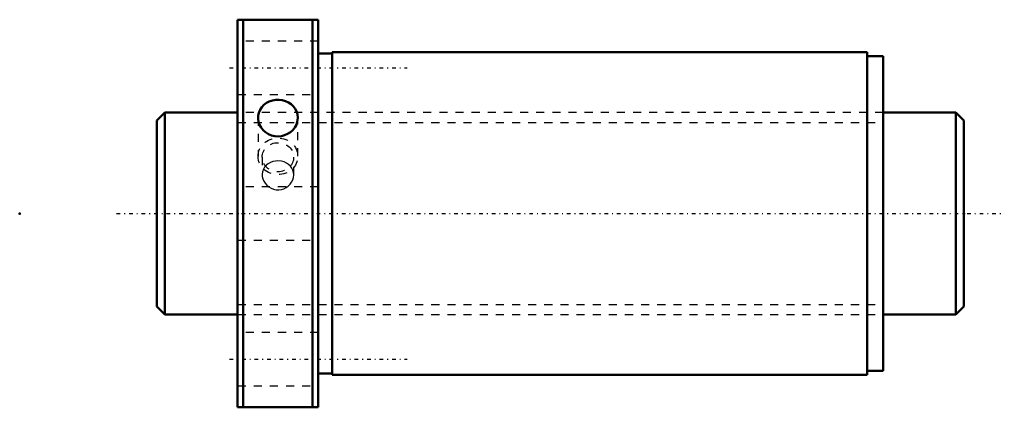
# Model space of a CAD drawing. Header units: millimetres. Extents: x -27 to 95, y -24 to 24.
import ezdxf

# ---------------------------------------------------------------- set-up
doc = ezdxf.new("R2010")
doc.units = ezdxf.units.MM
doc.linetypes.add('Center', pattern=[1.5, 0.45, -0.5, 0.05, -0.5])
doc.linetypes.add('Dashed', pattern=[2, 1, -1])
for name, color, linetype, lineweight in [('2d ConnectionPoints', 7, 'Continuous', 50), ('AM_0', 7, 'Continuous', 50), ('AM_5', 3, 'Continuous', 25), ('AM_7', 7, 'Center', 25), ('AM_9', 6, 'Dashed', 25)]:
    doc.layers.add(name, color=color, linetype=linetype, lineweight=lineweight)

# ---------------------------------------------------------------- blocks, each defined once
blk = doc.blocks.new('1_SDA_V_serieSDA2525V_3nut_0_in_SDA2525V_3G0_100LC0_0G000__0')
at = {"layer": 'AM_0'}
for p, q in [((0, 24), (0, -24)), ((10, 24), (0, 24)), ((0.7, 24), (0.7, -24)), ((9.3, 24), (9.3, -24)), ((10, 24), (10, -24)), ((11.7, 19.8), (10, 19.8)), ((11.7, 20), (11.7, -20)), ((78, 20), (11.7, 20)), ((78, 20), (78, -20)), ((80, 19.5), (78, 19.5)), ((80, 19.5), (80, -19.5)), ((78, -19.5), (80, -19.5)), ((10, -19.8), (11.7, -19.8)), ((11.7, -20), (78, -20)), ((0, -24), (10, -24))]:
    blk.add_line(p, q, dxfattribs=at)
for points in [[(7.46, 11.86), (7.42, 12.24), (7.32, 12.61), (7.15, 12.95), (6.92, 13.27), (6.64, 13.54), (6.31, 13.76), (5.94, 13.93), (5.54, 14.04), (5.13, 14.09), (4.72, 14.08), (4.31, 14.01), (3.93, 13.88), (3.57, 13.69), (3.26, 13.45), (2.99, 13.16), (2.78, 12.84), (2.64, 12.48), (2.56, 12.11), (2.54, 11.86)], [(2.54, 11.86), (2.55, 11.73), (2.61, 11.35), (2.73, 10.98), (2.92, 10.64), (3.17, 10.33), (3.47, 10.06), (3.82, 9.84), (4.2, 9.68), (4.6, 9.59), (5.01, 9.55), (5.43, 9.59), (5.83, 9.69), (6.2, 9.85), (6.54, 10.07), (6.84, 10.34), (7.09, 10.66), (7.28, 11), (7.4, 11.37), (7.46, 11.86)]]:
    blk.add_lwpolyline(points, dxfattribs=at)
at = {"layer": 'AM_7'}
for p, q in [((-1, 18.03), (21, 18.03)), ((-1, -18.03), (21, -18.03))]:
    blk.add_line(p, q, dxfattribs=at)
at = {"layer": 'AM_9'}
for p, q in [((10, 21.33), (0, 21.33)), ((0, 14.73), (10, 14.73)), ((80, 12.5), (0, 12.5)), ((2.54, 11.86), (2.54, 7.08)), ((7.46, 7.08), (7.46, 11.86)), ((3.05, 6.97), (3.05, 4.78)), ((6.95, 4.78), (6.95, 6.97)), ((10, 3.3), (0, 3.3)), ((0, -3.3), (10, -3.3)), ((0, -12.5), (80, -12.5)), ((10, -14.73), (0, -14.73)), ((0, -21.33), (10, -21.33))]:
    blk.add_line(p, q, dxfattribs=at)
for points in [[(5, 6.53), (4.68, 6.5), (4.36, 6.43), (4.07, 6.32), (3.79, 6.16), (3.55, 5.97), (3.47, 5.88)], [(6.54, 5.87), (6.32, 6.08), (6.06, 6.25), (5.77, 6.39), (5.46, 6.48), (5, 6.53)], [(3.47, 5.88), (3.35, 5.73), (3.2, 5.47), (3.1, 5.18), (3.05, 4.89), (3.05, 4.78)], [(6.95, 4.78), (6.93, 5.06), (6.85, 5.35), (6.72, 5.62), (6.54, 5.86), (6.54, 5.87)], [(3.05, 4.78), (3.06, 4.58), (3.12, 4.29), (3.24, 4), (3.4, 3.74), (3.61, 3.49), (3.86, 3.29), (4.14, 3.12), (4.44, 3), (4.77, 2.94), (5.09, 2.93), (5.42, 2.97), (5.73, 3.06), (6.02, 3.21), (6.28, 3.39), (6.51, 3.62), (6.69, 3.88), (6.83, 4.17), (6.92, 4.46), (6.95, 4.77), (6.95, 4.78)]]:
    blk.add_lwpolyline(points, dxfattribs=at)
for centre, major_axis in [((5, 7.08), (-2.46, 0)), ((5, 6.97), (-1.95, 0))]:
    blk.add_ellipse(centre, major_axis=major_axis, ratio=0.92388, dxfattribs=at)
blk = doc.blocks.new('2_000SDA2525V_30Shaft_0_in_SDA2525V_3G0_100LC0_0G000__0')
at = {"layer": 'AM_0'}
for p, q in [((-9, 12.5), (-10, 11.5)), ((0, 12.5), (-9, 12.5)), ((-9, 12.5), (-9, -12.5)), ((89, 12.5), (80, 12.5)), ((90, 11.5), (89, 12.5)), ((89, 12.5), (89, -12.5)), ((-10, 11.5), (-10, -11.5)), ((90, 11.5), (90, -11.5)), ((-10, -11.5), (-9, -12.5)), ((89, -12.5), (90, -11.5)), ((-9, -12.5), (0, -12.5)), ((80, -12.5), (89, -12.5))]:
    blk.add_line(p, q, dxfattribs=at)
at = {"layer": 'AM_5', "linetype": 'Dashed'}
for p, q in [((0, 11.273), (80, 11.273)), ((0, -11.273), (80, -11.273))]:
    blk.add_line(p, q, dxfattribs=at)
at = {"layer": 'AM_7'}
blk.add_line((-15, 0), (95, 0), dxfattribs=at)
at = {"layer": 'AM_9'}
for p, q in [((80, 12.5), (0, 12.5)), ((0, -12.5), (80, -12.5))]:
    blk.add_line(p, q, dxfattribs=at)

msp = doc.modelspace()

# ---------------------------------------------------------------- linework, layer by layer
at = {"layer": '2d ConnectionPoints'}
for p in [(-27, 0), (0, 0), (90, 0)]:
    msp.add_point(p, dxfattribs=at)

# ---------------------------------------------------------------- block references
for name in ['1_SDA_V_serieSDA2525V_3nut_0_in_SDA2525V_3G0_100LC0_0G000__0', '2_000SDA2525V_30Shaft_0_in_SDA2525V_3G0_100LC0_0G000__0']:
    msp.add_blockref(name, (0, 0))

doc.saveas('drawing.dxf')
